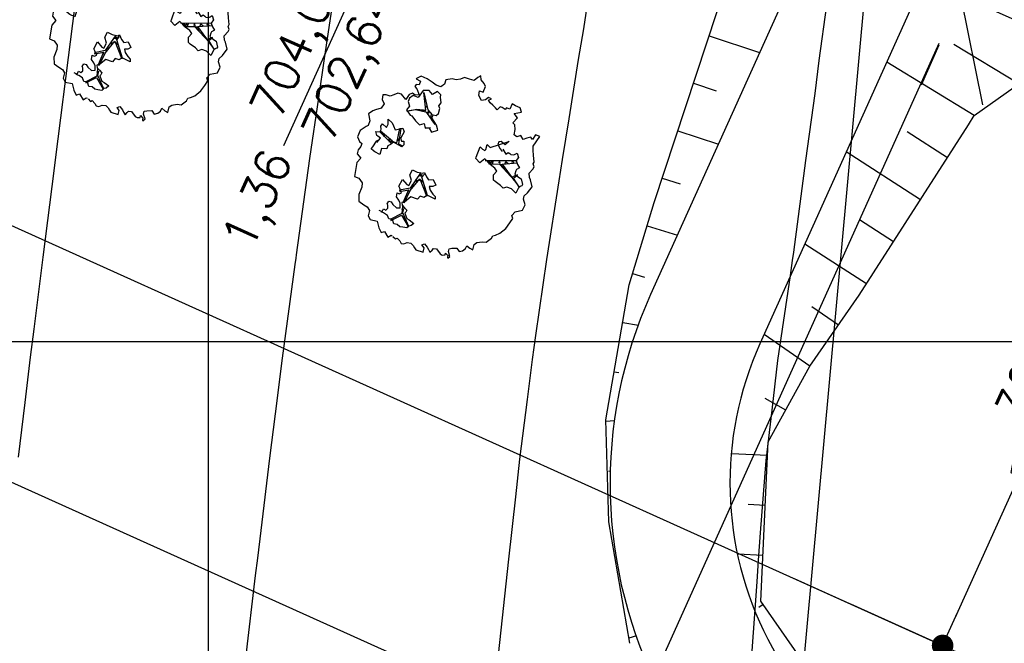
# Model space of a CAD drawing. Header units: millimetres. Extents: x 196436 to 199900, y 8705373 to 8708636.
# Tile 219 of 238: x 199491 to 199540, y 8707585 to 8707616. Entities that reach past the tile are written whole.
import ezdxf

# ---------------------------------------------------------------- set-up
doc = ezdxf.new("R2010")
doc.units = ezdxf.units.MM
doc.header["$LTSCALE"] = 5
for name, color, linetype in [('$CURVAS1', 30, 'Continuous'), ('$CURVAS2', 40, 'Continuous'), ('ARVORE', 102, 'Continuous'), ('CERCA', 3, 'CERCA_LINE'), ('DIM', 7, 'Continuous'), ('LCHAMADA', 3, 'Continuous'), ('MALHA', 9, 'Continuous'), ('TER-BERMA', 4, 'Continuous'), ('TER-COTAS', 7, 'Continuous'), ('TER-OFFSET', 3, 'Continuous'), ('TER-OFFSET-LINHA', 7, 'Continuous'), ('TEXTO', 2, 'Continuous')]:
    doc.layers.add(name, color=color, linetype=linetype)
doc.styles.add('ROMANS', font='romans.shx', dxfattribs={"width": 0.85})
doc.linetypes.add('CERCA_LINE', pattern='A,0.5,-0.2,["X",Standard,S=0.1,R=0,X=-0.1,Y=-0.05],-0.25', length=0.95)
doc.dimstyles.new('COTA-500-EXTERNA', dxfattribs={"dimtxt": 2, "dimasz": 1.5, "dimexe": 0, "dimexo": 3, "dimgap": 0.5, "dimtad": 1, "dimzin": 4, "dimdsep": 46, "dimtxsty": 'ROMANS', "dimblk1": 'DOT1', "dimblk2": 'DOT1', "dimsah": 1, "dimcen": 0.2, "dimclrd": 256, "dimclre": 256, "dimclrt": 2, "dimadec": 0, "dimazin": 0, "dimtfac": 1, "dimtix": 1, "dimtmove": 2, "dimatfit": 3, "dimldrblk": 'DOT1', "dimfxl": 0, "dimtvp": 0.025, "dimtolj": 1, "dimtzin": 4, "dimlwd": -1, "dimlwe": -1, "dimarcsym": 0})

# ---------------------------------------------------------------- blocks, each defined once
blk = doc.blocks.new('DOT1')
for q in [(0, 3.36), (0, -3.36)]:
    blk.add_line((0, 0), q)
at = {"linetype": 'ByBlock'}
blk.add_line((0, 0), (-1.2, 0), dxfattribs=at)
at = {"color": 0, "linetype": 'ByBlock', "const_width": 0.36}
blk.add_lwpolyline([(-0.18, 0, 1), (0.18, 0, 1)], format="xyb", close=True, dxfattribs=at)
blk = doc.blocks.new('*D79')
at = {"layer": 'Defpoints', "color": 0}
for p in [(199200.589, 8707769.175, -1), (199537.808, 8707617.643, -1), (199520.526, 8707579.286)]:
    blk.add_point(p, dxfattribs=at)
at = {"layer": 'DIM'}
for p, q in [((199199.357, 8707766.44), (199183.459, 8707731.153)), ((199184.826, 8707730.537), (199519.158, 8707579.903)), ((199536.576, 8707614.908), (199520.526, 8707579.286))]:
    blk.add_line(p, q, dxfattribs=at)
at = {"layer": 'DIM', "xscale": 1.5, "yscale": 1.5, "zscale": 1.5}
for p, rotation in [((199183.459, 8707731.153), 155.7458953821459), ((199520.526, 8707579.286), 335.7458953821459)]:
    blk.add_blockref('DOT1', p, dxfattribs=dict(at, rotation=rotation))
at = {"layer": 'DIM', "color": 2, "insert": (199356.132, 8707656.328), "char_height": 2, "attachment_point": 5, "rotation": 335.7459, "style": 'ROMANS'}
blk.add_mtext('\\A1;369.70', dxfattribs=at)
blk = doc.blocks.new('*D80')
at = {"layer": 'Defpoints', "color": 0}
for p in [(199537.808, 8707617.643, -1), (199556.52, 8707575.905, -1), (199551.713, 8707565.235)]:
    blk.add_point(p, dxfattribs=at)
at = {"layer": 'DIM'}
for p, q in [((199536.576, 8707614.908), (199520.526, 8707579.286)), ((199521.894, 8707578.67), (199550.345, 8707565.851)), ((199555.288, 8707573.17), (199551.713, 8707565.235))]:
    blk.add_line(p, q, dxfattribs=at)
at = {"layer": 'DIM', "xscale": 1.5, "yscale": 1.5, "zscale": 1.5}
for p, rotation in [((199520.526, 8707579.286), 155.7458953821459), ((199551.713, 8707565.235), 335.7458953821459)]:
    blk.add_blockref('DOT1', p, dxfattribs=dict(at, rotation=rotation))
at = {"layer": 'DIM', "color": 2, "insert": (199536.736, 8707573.628), "char_height": 2, "attachment_point": 5, "rotation": 335.7459, "style": 'ROMANS'}
blk.add_mtext('\\A1;34.21', dxfattribs=at)
blk = doc.blocks.new('*D81')
at = {"layer": 'Defpoints', "color": 0}
for p in [(199629.982, 8707853.205, -1), (199160.458, 8707754.352, -1), (199553.968, 8707587.887), (199556.52, 8707575.905, -1), (199556.52, 8707575.905, -1)]:
    blk.add_point(p, dxfattribs=at)
at = {"layer": 'DIM'}
blk.add_arc((199556.52, 8707575.905), 12.251, 82.1817, 148.7264, dxfattribs=at)
at = {"layer": 'DIM', "xscale": 1.5, "yscale": 1.5, "zscale": 1.5}
for p, rotation in [((199559.658, 8707587.748), 348.6719272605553), ((199545.35, 8707580.938), 242.2361372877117)]:
    blk.add_blockref('DOT1', p, dxfattribs=dict(at, rotation=rotation))
at = {"layer": 'DIM', "color": 2, "insert": (199550.61, 8707588.321), "char_height": 2, "attachment_point": 5, "rotation": 25.454, "style": 'ROMANS'}
blk.add_mtext('\\A1;81°', dxfattribs=at)
blk = doc.blocks.new('*D82')
at = {"layer": 'Defpoints', "color": 0}
for p in [(199276.71, 8708012.372, -1), (199629.982, 8707853.205, -1), (199629.982, 8707853.205, -1), (199611.205, 8707850.27), (199556.52, 8707575.905, -1)]:
    blk.add_point(p, dxfattribs=at)
at = {"layer": 'DIM'}
blk.add_arc((199629.982, 8707853.205), 19.004, 160.2694, 250.6387, dxfattribs=at)
at = {"layer": 'DIM', "xscale": 1.5, "yscale": 1.5, "zscale": 1.5}
for p, rotation in [((199612.655, 8707861.011), 68.00762625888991), ((199625.115, 8707834.834), 342.9004382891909)]:
    blk.add_blockref('DOT1', p, dxfattribs=dict(at, rotation=rotation))
at = {"layer": 'DIM', "color": 2, "insert": (199614.177, 8707845.681), "char_height": 2, "attachment_point": 5, "rotation": 295.454, "style": 'ROMANS'}
blk.add_mtext('\\A1;99°', dxfattribs=at)
blk = doc.blocks.new('*D87')
at = {"layer": 'Defpoints', "color": 0}
for p in [(199276.71, 8708012.372, -1), (199175.31, 8707765.043), (199160.458, 8707754.352, -1), (199160.458, 8707754.352, -1), (199556.52, 8707575.905, -1)]:
    blk.add_point(p, dxfattribs=at)
at = {"layer": 'DIM'}
blk.add_arc((199160.458, 8707754.352), 18.3, 340.4437, 61.0481, dxfattribs=at)
at = {"layer": 'DIM', "xscale": 1.5, "yscale": 1.5, "zscale": 1.5}
for p, rotation in [((199167.975, 8707771.037), 153.3969975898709), ((199177.142, 8707746.835), 248.0947931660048)]:
    blk.add_blockref('DOT1', p, dxfattribs=dict(at, rotation=rotation))
at = {"layer": 'DIM', "color": 2, "insert": (199178.974, 8707761.366), "char_height": 2, "attachment_point": 5, "rotation": 290.7459, "style": 'ROMANS'}
blk.add_mtext('\\A1;90°', dxfattribs=at)
blk = doc.blocks.new('ARVORE6')
for points in [[(-1.778, 2.183), (-1.868, 2.123), (-1.858, 2.064), (-1.957, 2.004), (-2.047, 1.974), (-2.077, 1.895), (-2.057, 1.785), (-2.096, 1.676), (-2.186, 1.627), (-2.265, 1.597), (-2.335, 1.567), (-2.454, 1.358), (-2.335, 1.299), (-2.226, 1.348), (-2.216, 1.259), (-2.335, 1.199), (-2.414, 1.179), (-2.504, 1.15), (-2.454, 1.07), (-2.414, 1.02), (-2.444, 0.931), (-2.623, 0.852), (-2.673, 0.792), (-2.683, 0.702), (-2.633, 0.683), (-2.633, 0.683), (-2.723, 0.623), (-2.772, 0.643), (-2.802, 0.643), (-2.762, 0.563), (-2.603, 0.573), (-2.524, 0.534), (-2.524, 0.454), (-2.554, 0.295), (-2.673, 0.245), (-2.673, 0.136), (-2.623, 0.037), (-2.544, -0.023), (-2.643, -0.102), (-2.713, -0.182), (-2.554, -0.261), (-2.514, -0.351), (-2.524, -0.52), (-2.564, -0.639), (-2.474, -0.828), (-2.405, -0.887), (-2.405, -0.977), (-2.375, -1.116), (-2.265, -1.334), (-2.126, -1.493), (-2.007, -1.613), (-1.908, -1.603), (-1.818, -1.732), (-1.818, -1.97), (-1.669, -2.08), (-1.49, -2.07), (-1.391, -2.109), (-1.321, -2.229), (-1.162, -2.417), (-0.933, -2.407), (-0.864, -2.398), (-0.725, -2.417), (-0.625, -2.557), (-0.566, -2.606), (-0.466, -2.596), (-0.417, -2.636), (-0.307, -2.656), (-0.208, -2.666), (-0.049, -2.686), (0.08, -2.716), (0.329, -2.984), (0.408, -2.855), (0.289, -2.735), (0.369, -2.696), (0.369, -2.566), (0.349, -2.447), (0.488, -2.407), (0.478, -2.268), (0.548, -2.199), (0.707, -2.268), (0.856, -2.288), (0.925, -2.239), (1.054, -2.417), (1.204, -2.338), (1.204, -2.576), (1.343, -2.566), (1.432, -2.437), (1.512, -2.338), (1.363, -2.239), (1.432, -2.139), (1.392, -2.09), (1.472, -2.01), (1.502, -1.96), (1.432, -1.841), (1.502, -1.801), (1.601, -1.742), (1.691, -1.672), (1.78, -1.642), (1.8, -1.742), (1.86, -1.662), (1.81, -1.553), (1.82, -1.424), (1.989, -1.374), (2.128, -1.424), (2.058, -1.533), (2.217, -1.642), (2.327, -1.613), (2.456, -1.553), (2.585, -1.563), (2.545, -1.464), (2.476, -1.324), (2.555, -1.195), (2.635, -1.056), (2.615, -0.917), (2.615, -0.778), (2.675, -0.659), (2.685, -0.46), (2.565, -0.39), (2.506, -0.261), (2.585, -0.132), (2.704, -0.023), (2.834, 0.106), (2.963, 0.275), (2.923, 0.434), (2.913, 0.444), (2.814, 0.325), (2.704, 0.394), (2.734, 0.484), (2.685, 0.534), (2.595, 0.484), (2.396, 0.454), (2.416, 0.583), (2.496, 0.643), (2.476, 0.762), (2.337, 0.891), (2.536, 0.991), (2.585, 1.1), (2.565, 1.229), (2.545, 1.358), (2.615, 1.468), (2.635, 1.567), (2.496, 1.627), (2.347, 1.587), (2.237, 1.706), (2.227, 1.895), (2.207, 1.984), (2.148, 2.133), (1.919, 2.143), (1.79, 2.223), (1.77, 2.292), (1.73, 2.392), (1.691, 2.501), (1.512, 2.62), (1.353, 2.59), (1.283, 2.531), (1.194, 2.58), (1.114, 2.69), (0.995, 2.739), (0.836, 2.66), (0.726, 2.809), (0.319, 2.978), (0.229, 2.849), (0.07, 2.779), (-0.059, 2.819), (-0.268, 2.958), (-0.476, 2.998), (-0.615, 2.869), (-0.705, 2.779), (-0.824, 2.739), (-0.983, 2.809), (-1.112, 2.779), (-1.202, 2.57), (-1.421, 2.56), (-1.58, 2.521), (-1.57, 2.411), (-1.768, 2.342), (-1.729, 2.233), (-1.749, 2.203)], [(-0.877, 2.444), (-0.946, 2.351), (-0.865, 2.293), (-0.923, 2.235), (-0.877, 2.154), (-0.784, 2.142), (-0.738, 2.154), (-0.668, 2.085), (-0.703, 2.015), (-0.796, 1.98), (-0.923, 1.888), (-0.946, 1.772), (-0.807, 1.749), (-0.703, 1.772), (-0.587, 1.818), (-0.46, 1.772), (-0.506, 1.714), (-0.494, 1.633), (-0.344, 1.656), (-0.274, 1.679), (-0.089, 1.517), (-0.274, 1.424), (-0.321, 1.366), (-0.182, 1.25), (0.004, 1.262), (0.143, 1.146), (0.039, 1.019), (-0.031, 0.857), (-0.019, 0.799), (-0.17, 0.764), (-0.274, 0.718), (-0.286, 0.579), (-0.483, 0.532), (-0.506, 0.636), (-0.483, 0.741), (-0.599, 0.741), (-0.738, 0.683), (-0.831, 0.625), (-0.912, 0.648), (-0.749, 0.845), (-0.749, 0.903), (-0.784, 0.972), (-0.715, 1.088), (-0.796, 1.192), (-0.68, 1.378), (-0.796, 1.61), (-0.796, 1.691), (-0.877, 1.702), (-0.97, 1.644), (-1.062, 1.586), (-1.12, 1.633), (-1.143, 1.667), (-1.317, 1.644), (-1.375, 1.575), (-1.514, 1.459), (-1.514, 1.459), (-1.561, 1.552), (-1.561, 1.633), (-1.607, 1.702), (-1.561, 1.818), (-1.526, 1.911), (-1.433, 1.98), (-1.398, 2.073), (-1.259, 2.085), (-1.213, 2.2), (-1.097, 2.212), (-0.993, 2.316), (-0.946, 2.386)], [(1.214, 2.064), (1.323, 1.925), (1.402, 1.994), (1.432, 2.024), (1.551, 2.024), (1.512, 1.885), (1.591, 1.845), (1.691, 1.835), (1.75, 1.766), (1.611, 1.676), (1.701, 1.597), (1.85, 1.567), (1.72, 1.468), (1.621, 1.448), (1.482, 1.418), (1.482, 1.179), (1.363, 1.16), (1.194, 1.299), (1.204, 1.309), (1.094, 1.299), (1.074, 1.229), (0.965, 1.249), (0.915, 1.328), (1.114, 1.547), (1.064, 1.656), (1.035, 1.746), (0.955, 1.805), (0.995, 1.964), (0.826, 2.054), (0.935, 2.193), (0.975, 2.223), (1.054, 2.282), (1.104, 2.223), (1.253, 2.064), (1.283, 2.034)], [(-0.912, 1.691), (-1.132, 1.76), (-1.236, 2.142), (-1.271, 2.142), (-1.178, 1.783), (-1.572, 1.656), (-1.572, 1.633), (-1.12, 1.725), (-0.993, 1.667)], [(1.07, 1.61), (1.51, 1.899), (1.545, 1.876), (1.163, 1.575)], [(-1.266, 1.754), (-1.248, 1.717), (-1.303, 1.736)], [(-1.063, 1.736), (-1.063, 1.717), (-1.007, 1.727)], [(0.004, 0.914), (-0.402, 1.343), (-0.402, 1.679), (-0.437, 1.679), (-0.448, 1.401), (-0.796, 1.644), (-0.807, 1.61), (-0.483, 1.355), (-0.182, 0.984), (-0.749, 0.891), (-0.749, 0.857), (-0.147, 0.914), (-0.066, 0.81)], [(1.175, 1.616), (1.073, 1.449), (1.489, 1.264), (1.489, 1.237), (1.027, 1.412), (0.944, 1.301)], [(1.11, 1.634), (1.166, 1.597), (1.138, 1.671), (1.221, 1.643), (1.221, 1.69)], [(1.341, 1.801), (1.406, 1.764), (1.406, 1.819)], [(-0.508, 1.385), (-0.489, 1.431)], [(-0.351, 1.209), (-0.323, 1.264), (-0.388, 1.237)], [(1.166, 1.412), (1.129, 1.385), (1.184, 1.412), (1.184, 1.348)], [(-0.489, 0.941), (-0.489, 0.895), (-0.526, 0.923)], [(-0.221, 0.996), (-0.249, 0.913), (-0.286, 0.969), (-0.286, 0.923)], [(-0.231, 1.061), (-0.184, 1.117), (-0.268, 1.098)], [(-0.092, 0.876), (-0.046, 0.95), (-0.129, 0.904), (-0.092, 0.987)], [(1.353, 0.464), (1.313, 0.365), (1.174, 0.315), (1.194, 0.116), (1.233, 0.116), (1.353, 0.116), (1.611, 0.216), (1.691, 0.156), (1.651, 0.067), (1.701, -0.023), (1.84, -0.092), (1.929, -0.073), (2.009, -0.172), (2.188, -0.182), (2.257, -0.212), (2.386, -0.132), (2.327, 0.047), (2.466, 0.116), (2.506, 0.305), (2.327, 0.504), (2.416, 0.643), (2.357, 0.772), (2.267, 0.832), (2.118, 0.822), (2.019, 0.941), (1.83, 0.861), (1.8, 0.822), (1.621, 0.742), (1.482, 0.643), (1.482, 0.484), (1.333, 0.484), (1.323, 0.315)], [(1.383, 0.161), (1.812, 0.335), (1.962, 0.66), (1.974, 0.938), (1.974, 0.625), (1.881, 0.347), (2.438, 0.3), (1.881, 0.289), (1.696, 0.185)], [(1.776, 0.322), (1.84, 0.276), (1.766, 0.294)], [(1.877, 0.47), (1.933, 0.451), (1.877, 0.433), (1.905, 0.396), (1.85, 0.377)], [(1.979, 0.34), (1.979, 0.285), (2.016, 0.34)], [(1.471, 0.192), (1.508, 0.174), (1.517, 0.22), (1.554, 0.211), (1.609, 0.248), (1.711, 0.211)], [(0.189, -1.762), (0.015, -1.82), (0.05, -1.901), (0.004, -1.947), (-0.031, -1.97), (-0.066, -2.063), (-0.054, -2.109), (-0.031, -2.179), (-0.17, -2.19), (-0.251, -2.098), (-0.379, -2.109), (-0.494, -2.155), (-0.529, -2.051), (-0.564, -2.016), (-0.657, -1.97), (-0.773, -2.063), (-0.842, -2.132), (-1.028, -2.132), (-1.062, -2.109), (-1.074, -2.016), (-1.109, -1.993), (-1.248, -1.877), (-1.086, -1.773), (-1.004, -1.634), (-1.016, -1.518), (-0.912, -1.449), (-0.761, -1.31), (-0.703, -1.275), (-0.541, -1.31), (-0.448, -1.437), (-0.344, -1.391), (-0.205, -1.275), (0.004, -1.148), (-0.089, -0.962), (0.073, -0.87), (0.108, -0.893), (0.409, -1.078), (0.317, -1.136), (0.259, -1.194), (0.282, -1.24), (0.433, -1.31), (0.317, -1.379), (0.375, -1.959), (0.386, -2.005), (0.305, -1.866), (0.433, -1.762), (0.433, -1.681), (0.363, -1.634), (0.212, -1.681), (0.12, -1.727)], [(-0.193, -1.31), (-0.251, -1.565), (-0.842, -1.912), (-0.274, -1.657), (-0.332, -2.109), (-0.263, -2.098), (-0.054, -1.148)], [(-0.184, -1.24), (-0.101, -1.249), (-0.184, -1.286), (-0.101, -1.332), (-0.184, -1.351), (-0.101, -1.406)], [(-0.268, -1.582), (-0.277, -1.656), (-0.332, -1.61), (-0.351, -1.665), (-0.388, -1.647), (-0.406, -1.684)], [(-0.268, -1.739), (-0.212, -1.776), (-0.286, -1.832)], [(-0.212, -1.554), (-0.157, -1.582), (-0.24, -1.573)], [(-0.767, -1.868), (-1.1, -2.026), (-0.776, -1.905), (-0.702, -2.044), (-0.73, -1.878)], [(-0.286, -1.961), (-0.24, -1.979), (-0.314, -2.007)]]:
    blk.add_lwpolyline(points)
blk = doc.blocks.new('*D88')
at = {"layer": 'Defpoints', "color": 0}
for p in [(199535.804, 8707618.143, -1), (199526.594, 8707589.388, -1), (199536.758, 8707584.809)]:
    blk.add_point(p, dxfattribs=at)
at = {"layer": 'DIM'}
for p, q in [((199538.539, 8707616.911), (199549.082, 8707612.161)), ((199548.466, 8707610.793), (199537.374, 8707586.176)), ((199529.329, 8707588.156), (199536.758, 8707584.809))]:
    blk.add_line(p, q, dxfattribs=at)
at = {"layer": 'DIM', "xscale": 1.5, "yscale": 1.5, "zscale": 1.5}
for p, rotation in [((199549.082, 8707612.161), 65.74589538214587), ((199536.758, 8707584.809), 245.7458953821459)]:
    blk.add_blockref('DOT1', p, dxfattribs=dict(at, rotation=rotation))
at = {"layer": 'DIM', "color": 2, "insert": (199541.552, 8707599.101), "char_height": 2, "attachment_point": 5, "rotation": 65.7459, "style": 'ROMANS'}
blk.add_mtext('\\A1;30.00', dxfattribs=at)
blk = doc.blocks.new('*D91')
at = {"layer": 'Defpoints', "color": 0}
for p in [(199566.412, 8707681.13), (199577.837, 8707675.982), (199537.657, 8707617.308)]:
    blk.add_point(p, dxfattribs=at)
at = {"layer": 'TER-COTAS'}
for p, q in [((199569.147, 8707679.897), (199577.837, 8707675.982)), ((199549.698, 8707613.528), (199577.221, 8707674.615)), ((199540.392, 8707616.076), (199549.082, 8707612.161))]:
    blk.add_line(p, q, dxfattribs=at)
at = {"layer": 'TER-COTAS', "xscale": 1.5, "yscale": 1.5, "zscale": 1.5}
for p, rotation in [((199577.837, 8707675.982), 65.74589538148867), ((199549.082, 8707612.161), 245.7458953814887)]:
    blk.add_blockref('DOT1', p, dxfattribs=dict(at, rotation=rotation))
at = {"layer": 'TER-COTAS', "color": 2, "insert": (199562.092, 8707644.688), "char_height": 2, "attachment_point": 5, "rotation": 65.7459, "style": 'ROMANS'}
blk.add_mtext('\\A1;70.00', dxfattribs=at)

msp = doc.modelspace()

# ---------------------------------------------------------------- linework, layer by layer
at = {"layer": '$CURVAS1'}
msp.add_polyline3d([(199519.31, 8707619.102, 705), (199518.783, 8707615.64, 705), (199518.521, 8707614.106, 705), (199518.049, 8707611.143, 705), (199517.716, 8707609.109, 705), (199517.551, 8707608.043, 705), (199516.935, 8707604.112, 705), (199516.386, 8707600.31, 705), (199516.214, 8707599.116, 705), (199515.963, 8707597.104, 705), (199515.589, 8707594.118, 705), (199515.386, 8707592.244, 705), (199515.03, 8707589.121, 705), (199514.518, 8707584.332, 705)], dxfattribs=at)
at = {"layer": '$CURVAS2'}
for points in [[(199506.343, 8707617.725, 704), (199505.812, 8707614.161, 704), (199505.52, 8707612.193, 704), (199505.085, 8707609.164, 704), (199504.411, 8707604.347, 704), (199504.387, 8707604.167, 704), (199504.347, 8707603.863, 704), (199503.715, 8707599.17, 704), (199503.358, 8707596.388, 704), (199503.074, 8707594.173, 704), (199502.635, 8707590.564, 704), (199502.467, 8707589.176, 704), (199502.366, 8707588.306, 704), (199501.88, 8707584.178, 704)], [(199493.317, 8707616.692, 703), (199493.004, 8707614.217, 703), (199492.487, 8707610.142, 703), (199492.368, 8707609.22, 703), (199492.296, 8707608.668, 703), (199491.727, 8707604.223, 703), (199491.282, 8707600.631, 703), (199491.107, 8707599.226, 703), (199490.837, 8707596.964, 703), (199490.5, 8707594.228, 703)], [(199530.94, 8707616.819, 706), (199530.57, 8707614.053, 706), (199530.356, 8707612.415, 706), (199529.899, 8707609.056, 706), (199529.294, 8707604.473, 706), (199529.232, 8707604.059, 706), (199529.122, 8707603.31, 706), (199528.498, 8707599.062, 706), (199528.209, 8707596.58, 706), (199527.912, 8707594.064, 706), (199527.626, 8707590.436, 706), (199527.537, 8707589.066, 706), (199527.468, 8707587.989, 706), (199527.182, 8707584.067, 706)]]:
    msp.add_polyline3d(points, dxfattribs=at)
at = {"layer": 'CERCA', "color": 2, "ltscale": 2}
msp.add_line((199160.458, 8707754.352), (199556.52, 8707575.905), dxfattribs=at)
at = {"layer": 'LCHAMADA'}
msp.add_line((199508.067, 8707619.294, 1), (199503.782, 8707609.784, 1), dxfattribs=at)
at = {"layer": 'LCHAMADA', "elevation": 705}
msp.add_lwpolyline([(199483.151, 8707553.637), (199527.042, 8707553.637), (199533.156, 8707620.41)], dxfattribs=at)
at = {"layer": 'MALHA'}
for p, q in [((199500, 8708300), (199500, 8706900)), ((199500, 8708300), (199500, 8706900)), ((199000, 8707600), (199900, 8707600)), ((199000, 8707600), (199900, 8707600))]:
    msp.add_line(p, q, dxfattribs=at)
at = {"layer": 'TER-BERMA'}
for p, q in [((199570.75, 8707695.627, 1), (199527.618, 8707599.895, 1)), ((199559.118, 8707684.416, 1), (199522.147, 8707602.36, 1))]:
    msp.add_line(p, q, dxfattribs=at)
for radius in [23, 17]:
    msp.add_arc((199543.117, 8707592.912), radius, 155.7459, 258.8393, dxfattribs=at)
at = {"layer": 'TER-COTAS'}
for p, q in [((199537.657, 8707617.308, 1), (199538.748, 8707611.847, 0.472)), ((199536.566, 8707614.825, 0.704), (199535.69, 8707612.831, 0.466))]:
    msp.add_line(p, q, dxfattribs=at)
at = {"layer": 'TER-OFFSET', "flags": 128}
for points in [[(199520.058, 8707590.996), (199519.907, 8707596.099), (199521.076, 8707602.842), (199522.328, 8707606.954), (199525.479, 8707616.503), (199526.325, 8707618.935)], [(199532.073, 8707580.705), (199527.656, 8707587.029), (199528.032, 8707594.983), (199530.121, 8707598.767), (199532.587, 8707602.332), (199538.056, 8707610.836), (199538.344, 8707611.31)], [(199521.1, 8707584.917), (199520.058, 8707590.996)]]:
    msp.add_lwpolyline(points, dxfattribs=at)
at = {"layer": 'TER-OFFSET'}
msp.add_lwpolyline([(199538.344, 8707611.31), (199543.253, 8707614.787)], dxfattribs=at)
at = {"layer": 'TER-OFFSET-LINHA', "flags": 128}
for points in [[(199525.082, 8707615.298), (199527.602, 8707614.466)], [(199540.567, 8707612.885), (199537.32, 8707614.859)], [(199538.344, 8707611.31), (199533.961, 8707613.975)], [(199524.298, 8707612.924), (199525.434, 8707612.549)], [(199523.515, 8707610.55), (199525.537, 8707609.883)], [(199537.004, 8707609.2), (199534.99, 8707610.495)], [(199535.652, 8707607.097), (199531.938, 8707609.485)], [(199522.731, 8707608.176), (199523.618, 8707607.884)], [(199521.975, 8707605.794), (199523.487, 8707605.333)], [(199534.3, 8707604.994), (199532.6, 8707606.087)], [(199532.947, 8707602.892), (199529.862, 8707604.876)], [(199521.247, 8707603.402), (199521.849, 8707603.219)], [(199531.544, 8707600.823), (199530.207, 8707601.748)], [(199520.749, 8707600.955), (199521.543, 8707600.818)], [(199530.121, 8707598.767), (199527.825, 8707600.356)], [(199520.322, 8707598.492), (199520.562, 8707598.451)], [(199528.913, 8707596.579), (199527.873, 8707597.153)], [(199519.911, 8707596.028), (199520.347, 8707596.053)], [(199528, 8707594.307), (199526.201, 8707594.392)], [(199520.052, 8707593.532), (199520.091, 8707593.534)], [(199527.882, 8707591.809), (199527.021, 8707591.85)], [(199520.194, 8707591.036), (199520.199, 8707591.036)], [(199520.312, 8707590.153), (199520.324, 8707590.155)], [(199527.763, 8707589.312), (199526.509, 8707589.372)], [(199520.746, 8707587.694), (199520.718, 8707587.688)], [(199527.778, 8707586.853), (199527.567, 8707586.706)], [(199521.443, 8707585.297), (199521.063, 8707585.168)]]:
    msp.add_lwpolyline(points, dxfattribs=at)

# ---------------------------------------------------------------- block references
at = {"layer": 'ARVORE', "xscale": 1.593144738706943, "yscale": 1.593144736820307, "zscale": 1.593144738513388, "rotation": 101.9986187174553}
for p in [(199496.808, 8707615.63, 1), (199512.068, 8707608.754, 1), (199544.922, 8707593.952, 1)]:
    msp.add_blockref('ARVORE6', p, dxfattribs=at)

# ---------------------------------------------------------------- texts
at = {"layer": 'TEXTO', "char_height": 1.7, "attachment_point": 1, "rotation": 65.7459, "style": 'ROMANS'}
for s, insert, width in [('{\\W1;704,00\\P702,64}', (199502.033, 8707611.696, 1), 10.22777), ('{\\W1;1,36}', (199500.617, 8707605.156, 1), 5.5941)]:
    msp.add_mtext(s, dxfattribs=dict(at, insert=insert, width=width))

# ---------------------------------------------------------------- dimensions: what is measured, and where the dimension line sits
at = {"layer": 'DIM'}
for base, line1, line2, picture, middle in [((199175.31, 8707765.043), ((199160.458, 8707754.352), (199276.71, 8708012.372)), ((199160.458, 8707754.352), (199556.52, 8707575.905)), '*D87', (199178.974, 8707761.366, 1)), ((199611.205, 8707850.27), ((199276.71, 8708012.372), (199629.982, 8707853.205)), ((199556.52, 8707575.905), (199629.982, 8707853.205)), '*D82', (199614.177, 8707845.681, 1)), ((199553.968, 8707587.887), ((199556.52, 8707575.905), (199629.982, 8707853.205)), ((199160.458, 8707754.352), (199556.52, 8707575.905)), '*D81', (199550.61, 8707588.321, 1))]:
    dim = msp.add_angular_dim_2l(base=base, line1=line1, line2=line2, dimstyle='COTA-500-EXTERNA', dxfattribs=at)
    dim.commit()
    dim.dimension.update_dxf_attribs({"geometry": picture, "text_midpoint": middle})
dim = msp.add_linear_dim(base=(199520.526, 8707579.286, 1), p1=(199200.589, 8707769.175), p2=(199537.808, 8707617.643), angle=335.7459, dimstyle='COTA-500-EXTERNA', dxfattribs=at)
dim.commit()
dim.dimension.update_dxf_attribs({"geometry": '*D79', "text_midpoint": (199356.132, 8707656.328, 1), "dimtype": 160})
for base, p1, p2, angle, picture, middle in [((199536.758, 8707584.809, 1), (199535.804, 8707618.143), (199526.594, 8707589.388), 65.7459, '*D88', (199541.552, 8707599.101, 1)), ((199551.713, 8707565.235, 1), (199537.808, 8707617.643), (199556.52, 8707575.905), 335.7459, '*D80', (199536.736, 8707573.628, 1))]:
    dim = msp.add_linear_dim(base=base, p1=p1, p2=p2, angle=angle, dimstyle='COTA-500-EXTERNA', dxfattribs=at)
    dim.commit()
    dim.dimension.update_dxf_attribs({"geometry": picture, "text_midpoint": middle})
at = {"layer": 'TER-COTAS'}
dim = msp.add_linear_dim(base=(199577.837, 8707675.982, 1), p1=(199537.657, 8707617.308, 1), p2=(199566.412, 8707681.13, 1), angle=65.7459, dimstyle='COTA-500-EXTERNA', dxfattribs=at)
dim.commit()
dim.dimension.update_dxf_attribs({"geometry": '*D91', "text_midpoint": (199562.092, 8707644.688, 1)})

doc.saveas('drawing.dxf')
